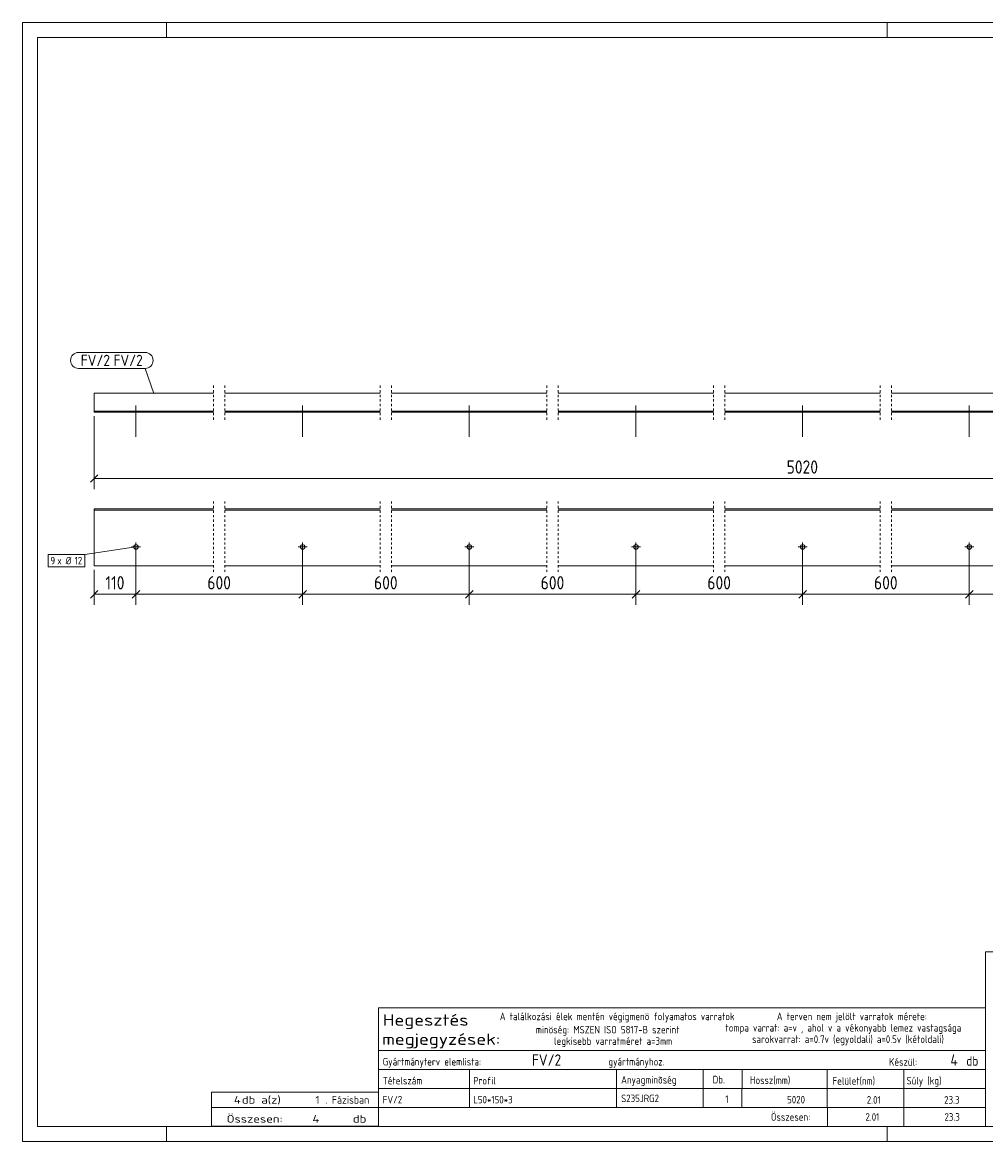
# Model space of a CAD drawing. Header units: millimetres. Extents: x 1 to 419, y 1 to 296.
# Tile 1 of 2: x 1 to 255, y 1 to 296. Entities that reach past the tile are written whole.
import ezdxf

# ---------------------------------------------------------------- set-up
doc = ezdxf.new("R2010")
doc.units = ezdxf.units.MM
doc.header["$LTSCALE"] = 0.6
doc.linetypes.add('XKITLINE00', pattern=[0])
doc.linetypes.add('XKITLINE01', pattern=[4, 1, -1, 1, -1])
for name, color, linetype, lineweight in [('Bolt', 7, 'Continuous', 0), ('BoltMark', 3, 'Continuous', 0), ('DrawingSheet', 5, 'Continuous', 0), ('OtherObjectType', 1, 'Continuous', 0), ('Part', 2, 'Continuous', 0), ('PartMark', 3, 'Continuous', 0), ('Z-DIMENSIONS', 1, 'Continuous', 0)]:
    doc.layers.add(name, color=color, linetype=linetype, lineweight=lineweight)
doc.styles.add('ISOCPEUR', font='ISOCPEUR.TTF')

msp = doc.modelspace()

# ---------------------------------------------------------------- linework, layer by layer
at = {"layer": 'Bolt', "color": 3, "linetype": 'XKITLINE00', "lineweight": 0}
for p, q in [((30.94, 186.75), (30.94, 195.06)), ((74.88, 186.75), (74.88, 195.06)), ((118.81, 186.75), (118.81, 195.06)), ((162.74, 186.75), (162.74, 195.06)), ((206.67, 186.75), (206.67, 195.06)), ((250.61, 186.75), (250.61, 195.06)), ((30.34, 193.25), (30.34, 193.56)), ((31.54, 193.25), (31.54, 193.56)), ((74.28, 193.25), (74.28, 193.56)), ((75.48, 193.25), (75.48, 193.56)), ((118.21, 193.25), (118.21, 193.56)), ((119.41, 193.25), (119.41, 193.56)), ((162.14, 193.25), (162.14, 193.56)), ((163.34, 193.25), (163.34, 193.56)), ((206.07, 193.25), (206.07, 193.56)), ((207.27, 193.25), (207.27, 193.56)), ((250.01, 193.25), (250.01, 193.56)), ((251.21, 193.25), (251.21, 193.56)), ((29.74, 157.75), (32.14, 157.75)), ((30.94, 156.55), (30.94, 158.95)), ((73.68, 157.75), (76.08, 157.75)), ((74.88, 156.55), (74.88, 158.95)), ((117.61, 157.75), (120.01, 157.75)), ((118.81, 156.55), (118.81, 158.95)), ((161.54, 157.75), (163.94, 157.75)), ((162.74, 156.55), (162.74, 158.95)), ((205.47, 157.75), (207.87, 157.75)), ((206.67, 156.55), (206.67, 158.95)), ((249.41, 157.75), (251.81, 157.75)), ((250.61, 156.55), (250.61, 158.95))]:
    msp.add_line(p, q, dxfattribs=at)
for centre in [(30.94, 157.75), (74.88, 157.75), (118.81, 157.75), (162.74, 157.75), (206.67, 157.75), (250.61, 157.75)]:
    msp.add_circle(centre, 0.6, dxfattribs=at)
at = {"layer": 'BoltMark', "color": 7, "linetype": 'XKITLINE00', "lineweight": 0}
for p, q in [((30.94, 157.75), (17.42, 155.73)), ((7.8, 155.73), (17.42, 155.73)), ((7.8, 152.53), (7.8, 155.73)), ((17.42, 152.53), (17.42, 155.73)), ((7.8, 152.53), (17.42, 152.53))]:
    msp.add_line(p, q, dxfattribs=at)
at = {"layer": 'DrawingSheet', "color": 2, "linetype": 'XKITLINE00', "lineweight": 0}
for p, q in [((419, 296), (1, 296)), ((1, 296), (1, 1)), ((39, 292), (39, 296)), ((229, 292), (229, 296)), ((39, 1), (39, 5)), ((229, 1), (229, 5)), ((1, 1), (419, 1))]:
    msp.add_line(p, q, dxfattribs=at)
at = {"layer": 'DrawingSheet', "color": 3, "linetype": 'XKITLINE00', "lineweight": 0}
for p, q in [((415, 292), (5, 292)), ((5, 292), (5, 5)), ((5, 5), (415, 5))]:
    msp.add_line(p, q, dxfattribs=at)
at = {"layer": 'OtherObjectType', "color": 7, "linetype": 'XKITLINE00', "lineweight": 0}
for p, q in [((254.84, 51.05), (254.84, 6.75)), ((254.84, 51.05), (415, 51.05)), ((94.84, 25), (94.84, 36.25)), ((94.84, 36.25), (254.84, 36.25)), ((254.84, 36.25), (254.84, 25)), ((94.84, 25), (254.84, 25)), ((94.84, 25), (254.84, 25)), ((94.84, 25), (94.84, 20)), ((254.84, 25), (254.84, 20)), ((94.84, 20), (254.84, 20)), ((94.84, 20), (94.84, 15)), ((118.84, 20), (118.84, 15)), ((157.61, 15), (157.61, 20)), ((180.5, 20), (180.5, 15)), ((190.7, 20), (190.7, 15.12)), ((213.15, 20), (213.15, 15)), ((233.33, 20), (233.33, 15)), ((254.84, 20), (254.84, 15)), ((94.84, 15), (254.84, 15)), ((94.84, 15), (94.84, 10)), ((118.84, 15), (118.84, 10)), ((157.61, 10), (157.61, 15)), ((180.5, 15), (180.5, 10)), ((190.67, 15), (190.67, 10)), ((213.18, 15), (213.18, 10)), ((233.33, 15), (233.33, 10)), ((254.84, 15), (254.84, 10)), ((50.84, 10), (50.84, 14)), ((50.84, 14), (94.84, 14)), ((94.84, 10), (94.84, 14)), ((50.84, 10), (94.84, 10)), ((50.85, 5.02), (50.84, 9.99)), ((50.84, 9.98), (94.74, 9.98)), ((94.84, 10), (254.84, 10)), ((94.84, 10), (94.84, 5)), ((213.19, 10), (213.19, 5)), ((233.31, 10), (233.31, 5)), ((254.84, 10), (254.84, 5)), ((50.89, 5.03), (94.79, 5.03)), ((94.84, 5), (254.84, 5))]:
    msp.add_line(p, q, dxfattribs=at)
at = {"layer": 'Part', "color": 2, "linetype": 'XKITLINE00', "lineweight": 0}
for p, q in [((19.94, 193.25), (19.94, 198.25)), ((19.94, 198.25), (51.38, 198.25)), ((54.38, 198.25), (95.31, 198.25)), ((98.31, 198.25), (139.24, 198.25)), ((142.24, 198.25), (183.17, 198.25)), ((186.17, 198.25), (227.11, 198.25)), ((230.11, 198.25), (271.04, 198.25)), ((51.38, 193.56), (19.94, 193.56)), ((51.38, 193.25), (19.94, 193.25)), ((95.31, 193.56), (54.38, 193.56)), ((95.31, 193.25), (54.38, 193.25)), ((139.24, 193.56), (98.31, 193.56)), ((139.24, 193.25), (98.31, 193.25)), ((183.17, 193.56), (142.24, 193.56)), ((183.17, 193.25), (142.24, 193.25)), ((227.11, 193.56), (186.17, 193.56)), ((227.11, 193.25), (186.17, 193.25)), ((271.04, 193.56), (230.11, 193.56)), ((271.04, 193.25), (230.11, 193.25)), ((19.94, 152.75), (19.94, 167.75)), ((51.38, 167.75), (19.94, 167.75)), ((51.38, 167.45), (19.94, 167.45)), ((95.31, 167.75), (54.38, 167.75)), ((95.31, 167.45), (54.38, 167.45)), ((139.24, 167.75), (98.31, 167.75)), ((139.24, 167.45), (98.31, 167.45)), ((183.17, 167.75), (142.24, 167.75)), ((183.17, 167.45), (142.24, 167.45)), ((227.11, 167.75), (186.17, 167.75)), ((227.11, 167.45), (186.17, 167.45)), ((271.04, 167.75), (230.11, 167.75)), ((271.04, 167.45), (230.11, 167.45)), ((51.38, 152.75), (19.94, 152.75)), ((95.31, 152.75), (54.38, 152.75)), ((139.24, 152.75), (98.31, 152.75)), ((183.17, 152.75), (142.24, 152.75)), ((227.11, 152.75), (186.17, 152.75)), ((271.04, 152.75), (230.11, 152.75))]:
    msp.add_line(p, q, dxfattribs=at)
at = {"layer": 'Part', "color": 2, "linetype": 'XKITLINE01', "lineweight": 0}
for p, q in [((51.37, 200.26), (51.37, 191.25)), ((54.38, 200.26), (54.38, 191.25)), ((95.31, 200.26), (95.31, 191.25)), ((98.31, 200.26), (98.31, 191.25)), ((139.24, 200.26), (139.24, 191.25)), ((142.24, 200.26), (142.24, 191.25)), ((183.17, 200.26), (183.17, 191.25)), ((186.18, 200.26), (186.18, 191.25)), ((227.11, 200.26), (227.11, 191.25)), ((230.11, 200.26), (230.11, 191.25)), ((51.37, 169.75), (51.37, 150.75)), ((54.38, 169.75), (54.38, 150.75)), ((95.31, 169.75), (95.31, 150.75)), ((98.31, 169.75), (98.31, 150.75)), ((139.24, 169.75), (139.24, 150.75)), ((142.24, 169.75), (142.24, 150.75)), ((183.17, 169.75), (183.17, 150.75)), ((186.18, 169.75), (186.18, 150.75)), ((227.11, 169.75), (227.11, 150.75)), ((230.11, 169.75), (230.11, 150.75))]:
    msp.add_line(p, q, dxfattribs=at)
at = {"layer": 'PartMark', "color": 7, "linetype": 'XKITLINE00', "lineweight": 0}
for p, q in [((15.79, 209), (33.35, 209)), ((15.79, 204.8), (33.35, 204.8)), ((35.68, 198.21), (33.35, 204.8))]:
    msp.add_line(p, q, dxfattribs=at)
for centre, start, end in [((15.79, 206.9), 90, 270), ((33.35, 206.9), 270, 90)]:
    msp.add_arc(centre, 2.1, start, end, dxfattribs=at)
at = {"layer": 'Z-DIMENSIONS', "color": 7, "linetype": 'XKITLINE00', "lineweight": 0}
for p, q in [((19.94, 192.25), (19.94, 172.96)), ((20.93, 176.74), (18.95, 174.77)), ((19.94, 175.75), (393.41, 175.75)), ((30.94, 156.75), (30.94, 142.45)), ((30.94, 156.75), (30.94, 142.45)), ((74.88, 156.75), (74.88, 142.45)), ((74.88, 156.75), (74.88, 142.45)), ((118.81, 156.75), (118.81, 142.45)), ((118.81, 156.75), (118.81, 142.45)), ((162.74, 156.75), (162.74, 142.45)), ((162.74, 156.75), (162.74, 142.45)), ((206.67, 156.75), (206.67, 142.45)), ((206.67, 156.75), (206.67, 142.45)), ((250.61, 156.75), (250.61, 142.45)), ((250.61, 156.75), (250.61, 142.45)), ((19.94, 151.75), (19.94, 142.45)), ((20.93, 146.24), (18.95, 144.26)), ((19.94, 145.25), (30.94, 145.25)), ((31.93, 146.24), (29.95, 144.26)), ((31.93, 146.24), (29.95, 144.26)), ((30.94, 145.25), (74.88, 145.25)), ((75.87, 146.24), (73.89, 144.26)), ((75.87, 146.24), (73.89, 144.26)), ((74.88, 145.25), (118.81, 145.25)), ((119.8, 146.24), (117.82, 144.26)), ((119.8, 146.24), (117.82, 144.26)), ((118.81, 145.25), (162.74, 145.25)), ((163.73, 146.24), (161.75, 144.26)), ((163.73, 146.24), (161.75, 144.26)), ((162.74, 145.25), (206.67, 145.25)), ((207.66, 146.24), (205.68, 144.26)), ((207.66, 146.24), (205.68, 144.26)), ((206.67, 145.25), (250.61, 145.25)), ((251.6, 146.24), (249.62, 144.26)), ((251.6, 146.24), (249.62, 144.26)), ((250.61, 145.25), (294.54, 145.25))]:
    msp.add_line(p, q, dxfattribs=at)
at = {"layer": 'Z-DIMENSIONS', "color": 3}
for p in [(19.94, 175.75), (19.94, 145.25), (30.94, 145.25), (30.94, 145.25), (74.88, 145.25), (74.88, 145.25), (118.81, 145.25), (118.81, 145.25), (162.74, 145.25), (162.74, 145.25), (206.67, 145.25), (206.67, 145.25), (250.61, 145.25), (250.61, 145.25)]:
    msp.add_point(p, dxfattribs=at)

# ---------------------------------------------------------------- texts
at = {"layer": 'BoltMark', "color": 3, "style": 'ISOCPEUR', "width": 0.85}
for s, p in [('9', (8.4, 153.13)), ('x Ø', (10.2, 153.13)), ('12', (14.76, 153.13))]:
    msp.add_text(s, height=2, dxfattribs=at).set_placement(p)
at = {"layer": 'OtherObjectType', "color": 7, "style": 'ISOCPEUR'}
for s, height, width, p in [('Hegesztés', 3, 1.19, (95.99, 31.56)), ('A találkozási élek mentén végigmenö folyamatos varratok', 2, 0.85, (126.84, 33)), ('A terven nem jelölt varratok mérete:', 2, 0.85, (199.86, 33)), ('megjegyzések:', 3, 1.19, (95.84, 26.5)), ('minöség: MSZEN ISO 5817-B szerint', 2, 0.85, (136.34, 29.5)), ('tompa varrat: a=v , ahol v a vékonyabb lemez vastagsága', 2, 0.85, (186.34, 30)), ('legkisebb varratméret a=3mm', 2, 0.85, (141.16, 26.5)), ('sarokvarrat: a=0.7v (egyoldali) a=0.5v (kétoldali)', 2, 0.85, (193.34, 27)), ('db', 2.5, 0.85, (249.84, 21)), ('Gyártmányterv elemlista:                               gyártmányhoz.', 2, 0.85, (95.99, 21.06)), ('Készül:', 2, 0.85, (229.47, 21)), ('Tételszám', 2, 0.85, (95.99, 16.06)), ('Profil', 2, 0.85, (119.84, 16.06)), ('Anyagminõség', 2, 0.85, (158.83, 16.29)), ('Db.', 2, 0.85, (182.96, 16.35)), ('Hossz(mm)', 2, 0.85, (192.78, 16.2)), ('Felület(nm)', 2, 0.85, (214.56, 16)), ('Súly (kg)', 2, 0.85, (234.05, 16.06)), ('4', 2, 1.211571, (56.74, 11)), ('db a(z)', 2, 1.211571, (58.84, 11)), ('1', 2, 1.211571, (78.19, 11)), ('. Fázisban', 2, 0.935, (80.84, 11)), ('Összesen:', 2, 0.85, (198.33, 6.5)), ('Összesen:            db', 2, 1.211571, (54.84, 6)), ('4', 2, 1.211571, (77.46, 6))]:
    msp.add_text(s, height=height, dxfattribs=dict(at, width=width)).set_placement(p)
at = {"layer": 'OtherObjectType', "color": 5, "style": 'ISOCPEUR', "width": 0.85}
for s, height, p in [('FV/2', 3, (135.32, 21)), ('4', 3, (245.63, 21)), ('FV/2', 2, (95.99, 11.06)), ('L50*150*3', 2, (119.84, 11.06)), ('S235JRG2', 2, (158.83, 11.4)), ('1', 2, (186.28, 11.17)), ('5020', 2, (202.58, 11.06)), ('2.01', 2, (223.58, 11)), ('23.3', 2, (243.99, 11)), ('2.01', 2, (223.23, 6.5)), ('23.3', 2, (244.06, 6.5))]:
    msp.add_text(s, height=height, dxfattribs=at).set_placement(p)
at = {"layer": 'PartMark', "color": 1, "style": 'ISOCPEUR', "width": 0.85}
msp.add_text('FV/2', height=3, dxfattribs=at).set_placement((16.39, 205.4))
at = {"layer": 'PartMark', "color": 3, "style": 'ISOCPEUR', "width": 0.85}
msp.add_text('FV/2', height=3, dxfattribs=at).set_placement((25.02, 205.4))
at = {"layer": 'Z-DIMENSIONS', "color": 3, "style": 'ISOCPEUR', "width": 0.85}
for s, p in [('5020', (202.46, 177.06)), ('110', (22.89, 146.55)), ('600', (49.75, 146.55)), ('600', (93.68, 146.55)), ('600', (137.62, 146.55)), ('600', (181.55, 146.55)), ('600', (225.48, 146.55))]:
    msp.add_text(s, height=3.5, dxfattribs=at).set_placement(p)

doc.saveas('drawing.dxf')
